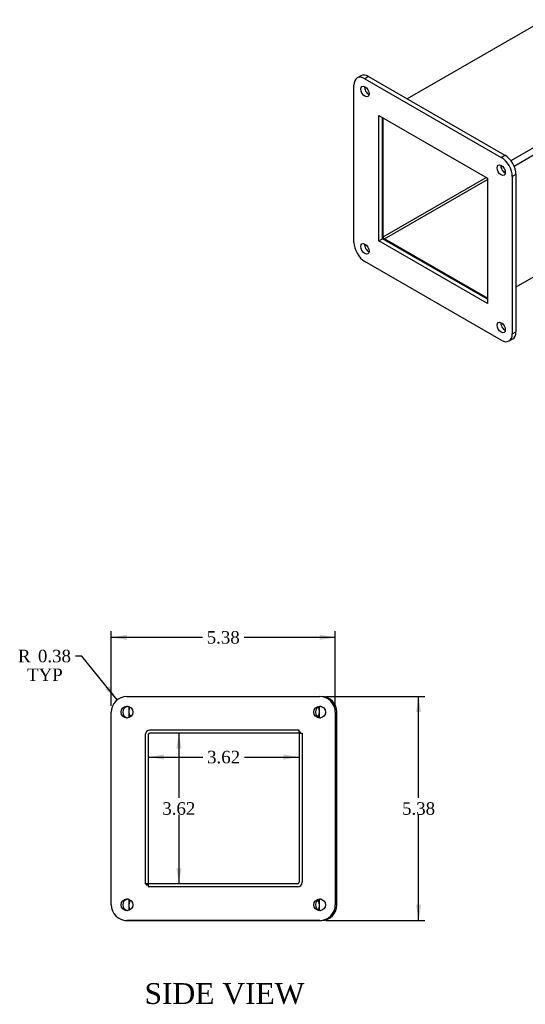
# Model space of a CAD drawing. Header units: inches. Extents: x 1.6 to 64.9, y 2.9 to 43.4.
# Tile 2 of 3: x 36.2 to 48.3, y 15.1 to 38.8. Entities that reach past the tile are written whole.
import ezdxf
from ezdxf.enums import TextEntityAlignment as Align

# ---------------------------------------------------------------- set-up
doc = ezdxf.new("R2010")
doc.units = ezdxf.units.IN
doc.header["$MEASUREMENT"] = 0
for name, color, linetype in [('COM50349', 7, 'CONTINUOUS'), ('COM53023', 7, 'CONTINUOUS'), ('DEFAULT', 7, 'CONTINUOUS'), ('GSK10435', 7, 'CONTINUOUS'), ('GSK11095', 7, 'CONTINUOUS'), ('SCC18001', 7, 'CONTINUOUS')]:
    doc.layers.add(name, color=color, linetype=linetype)
doc.styles.add('SEACAD_TIMES_NEW_ROMAN', font='times.ttf')

# ---------------------------------------------------------------- blocks, each defined once
blk = doc.blocks.new('GDIMGGROUP1')
at = {"layer": 'DEFAULT', "linetype": 'Continuous'}
for points in [[(39.964, 21.275), (40.089, 21.275), (40.026, 21.65)], [(39.964, 18.409), (40.026, 18.034), (40.089, 18.409)]]:
    blk.add_hatch(color=136, dxfattribs=at).paths.add_polyline_path(points)
at = {"layer": 'DEFAULT', "color": 136, "linetype": 'Continuous'}
for p, q in [((40.026, 21.65), (40.026, 20.097)), ((40.026, 19.692), (40.026, 18.034))]:
    blk.add_line(p, q, dxfattribs=at)
at = {"layer": 'DEFAULT', "color": 136, "linetype": 'Continuous', "style": 'SEACAD_TIMES_NEW_ROMAN'}
blk.add_text('3.62', height=0.3, dxfattribs=at).set_placement((39.628, 19.992), align=Align.TOP_LEFT)
blk = doc.blocks.new('GDIMGGROUP2')
at = {"layer": 'DEFAULT', "linetype": 'Continuous'}
for points in [[(39.668, 21.014), (39.668, 21.139), (39.293, 21.076)], [(42.534, 21.014), (42.909, 21.076), (42.534, 21.139)]]:
    blk.add_hatch(color=136, dxfattribs=at).paths.add_polyline_path(points)
at = {"layer": 'DEFAULT', "color": 136, "linetype": 'Continuous'}
for p, q in [((39.293, 21.076), (40.598, 21.076)), ((41.604, 21.076), (42.909, 21.076))]:
    blk.add_line(p, q, dxfattribs=at)
at = {"layer": 'DEFAULT', "color": 136, "linetype": 'Continuous', "style": 'SEACAD_TIMES_NEW_ROMAN'}
blk.add_text('3.62', height=0.3, dxfattribs=at).set_placement((40.703, 21.226), align=Align.TOP_LEFT)
blk = doc.blocks.new('GDIMGGROUP11')
at = {"layer": 'DEFAULT', "linetype": 'Continuous'}
for points in [[(45.842, 22.154), (45.779, 22.529), (45.717, 22.154)], [(45.842, 17.529), (45.717, 17.529), (45.779, 17.154)]]:
    blk.add_hatch(color=136, dxfattribs=at).paths.add_polyline_path(points)
at = {"layer": 'DEFAULT', "color": 136, "linetype": 'Continuous'}
for p, q in [((43.555, 22.529), (45.929, 22.529)), ((45.779, 20.096), (45.779, 22.529)), ((45.779, 17.154), (45.779, 19.691)), ((43.555, 17.154), (45.929, 17.154))]:
    blk.add_line(p, q, dxfattribs=at)
at = {"layer": 'DEFAULT', "color": 136, "linetype": 'Continuous', "style": 'SEACAD_TIMES_NEW_ROMAN'}
blk.add_text('5.38', height=0.3, dxfattribs=at).set_placement((45.381, 19.991), align=Align.TOP_LEFT)
blk = doc.blocks.new('GDIMGGROUP12')
at = {"layer": 'DEFAULT', "linetype": 'Continuous'}
for points in [[(38.78, 24.012), (38.405, 23.949), (38.78, 23.887)], [(43.405, 24.012), (43.405, 23.887), (43.78, 23.949)]]:
    blk.add_hatch(color=136, dxfattribs=at).paths.add_polyline_path(points)
at = {"layer": 'DEFAULT', "color": 136, "linetype": 'Continuous'}
for p, q in [((38.405, 22.304), (38.405, 24.099)), ((40.589, 23.949), (38.405, 23.949)), ((43.78, 23.949), (41.596, 23.949)), ((43.78, 22.304), (43.78, 24.099))]:
    blk.add_line(p, q, dxfattribs=at)
at = {"layer": 'DEFAULT', "color": 136, "linetype": 'Continuous', "style": 'SEACAD_TIMES_NEW_ROMAN'}
blk.add_text('5.38', height=0.3, dxfattribs=at).set_placement((40.694, 24.099), align=Align.TOP_LEFT)
blk = doc.blocks.new('GDIMGGROUP13')
at = {"layer": 'DEFAULT', "linetype": 'Continuous'}
blk.add_hatch(color=136, dxfattribs=at).paths.add_polyline_path([(38.261, 22.699), (38.545, 22.446), (38.358, 22.777)])
at = {"layer": 'DEFAULT', "color": 136, "linetype": 'Continuous'}
for p, q in [((37.695, 23.501), (37.545, 23.501)), ((38.545, 22.446), (37.695, 23.501))]:
    blk.add_line(p, q, dxfattribs=at)
at = {"layer": 'DEFAULT', "color": 136, "linetype": 'Continuous', "style": 'SEACAD_TIMES_NEW_ROMAN'}
for s, p in [('R', (36.165, 23.651)), ('0.38', (36.644, 23.651)), ('TYP', (36.383, 23.201))]:
    blk.add_text(s, height=0.3, dxfattribs=at).set_placement(p, align=Align.TOP_LEFT)

msp = doc.modelspace()

# ---------------------------------------------------------------- linework, layer by layer
at = {"layer": 'COM50349', "color": 7, "linetype": 'Continuous'}
for p, q in [((44.391, 37.428), (44.302, 37.377)), ((44.578, 37.41), (44.49, 37.358)), ((44.49, 37.358), (47.76, 35.47)), ((44.578, 37.41), (47.849, 35.521)), ((44.225, 33.429), (44.225, 37.205)), ((44.822, 36.477), (47.428, 34.972)), ((44.822, 33.468), (44.822, 36.477)), ((44.911, 33.519), (44.911, 36.426)), ((47.76, 35.47), (47.849, 35.521)), ((48.114, 35.062), (48.025, 35.011)), ((48.025, 35.011), (48.025, 31.235)), ((48.114, 35.062), (48.114, 31.286)), ((47.428, 34.972), (47.428, 31.963)), ((44.822, 33.468), (44.911, 33.519)), ((47.428, 31.963), (44.822, 33.468)), ((47.428, 32.066), (44.911, 33.519)), ((47.76, 31.082), (44.49, 32.97)), ((48.025, 31.235), (48.114, 31.286)), ((47.948, 31.063), (48.036, 31.114)), ((38.78, 22.529), (43.405, 22.529)), ((38.405, 17.529), (38.405, 22.154)), ((43.78, 22.154), (43.78, 17.529)), ((42.909, 21.684), (42.935, 21.684)), ((42.935, 21.684), (42.935, 21.65)), ((39.25, 17.999), (39.25, 18.034)), ((39.293, 17.999), (39.25, 17.999)), ((39.264, 18.007), (39.264, 18.007)), ((43.405, 17.154), (38.78, 17.154)), ((38.794, 17.149), (43.419, 17.149))]:
    msp.add_line(p, q, dxfattribs=at)
for centre in [(38.78, 22.154), (43.405, 22.154), (38.78, 17.529), (43.405, 17.529)]:
    msp.add_circle(centre, 0.141, dxfattribs=at)
for centre, radius, start, end in [((38.78, 22.154), 0.375, 90, 180), ((43.405, 22.154), 0.375, 0, 90), ((38.794, 22.149), 0.141, 75.1815, 95.0175), ((43.419, 22.149), 0.141, 75.1809, 95.0175), ((38.78, 17.529), 0.375, 180, 270), ((38.794, 17.524), 0.141, 75.1815, 95.0175), ((43.405, 17.529), 0.375, 270, 0), ((43.419, 17.524), 0.141, 75.1809, 95.0175), ((38.794, 17.524), 0.375, 251.0582, 270), ((43.419, 17.524), 0.375, 270, 282.1449)]:
    msp.add_arc(centre, radius, start, end, dxfattribs=at)
for centre, major_axis, start_param, end_param in [((44.49, 37.052), (0.188, -0.325), 2.356194, 3.926991), ((44.578, 37.103), (0.187, -0.325), 2.356194, 3.141593), ((44.578, 37.103), (0.07, -0.122), 3.821986, 5.602792), ((47.76, 35.164), (0.188, -0.325), 0.785398, 2.356194), ((47.849, 35.215), (-0.188, 0.325), 3.926991, 5.497787), ((47.849, 35.215), (0.07, -0.122), 3.821986, 5.602792), ((44.49, 33.276), (-0.188, 0.325), 0.785398, 2.356194), ((44.578, 33.327), (0.07, -0.122), 3.821986, 5.602792), ((47.849, 31.439), (0.07, -0.122), 3.821986, 5.602792), ((47.76, 31.388), (-0.187, 0.325), 2.356194, 3.926991), ((47.849, 31.439), (-0.187, 0.325), 3.141593, 3.926991)]:
    msp.add_ellipse(centre, major_axis=major_axis, ratio=0.57735, start_param=start_param, end_param=end_param, dxfattribs=at)
for centre in [(44.49, 37.052), (47.76, 35.164), (44.49, 33.276), (47.76, 31.388)]:
    msp.add_ellipse(centre, major_axis=(0.07, -0.122), ratio=0.57735, dxfattribs=at)
at = {"layer": 'COM53023', "color": 7, "linetype": 'Continuous'}
for p, q in [((48.8, 38.776), (45.506, 36.874)), ((51.331, 37.314), (47.994, 35.387)), ((51.421, 37.19), (48.07, 35.255)), ((44.931, 33.56), (44.931, 36.414)), ((47.781, 35.264), (47.752, 35.247)), ((44.931, 33.56), (47.402, 34.987)), ((47.857, 35.132), (47.828, 35.115)), ((44.957, 33.516), (47.428, 34.943)), ((51.421, 34.267), (48.114, 32.357)), ((47.428, 32.089), (44.957, 33.516)), ((39.221, 21.614), (39.221, 18.034)), ((39.293, 21.614), (39.293, 18.034)), ((42.909, 21.722), (39.329, 21.722)), ((42.909, 21.65), (39.329, 21.65)), ((42.909, 21.65), (42.909, 21.722)), ((42.909, 21.65), (42.909, 18.07)), ((42.909, 21.65), (42.981, 21.65)), ((42.981, 21.65), (42.981, 18.07)), ((39.293, 18.034), (39.221, 18.034)), ((42.873, 18.034), (39.293, 18.034)), ((39.293, 18.034), (39.293, 17.962)), ((42.873, 17.962), (39.293, 17.962))]:
    msp.add_line(p, q, dxfattribs=at)
for centre, radius, start, end in [((39.329, 21.614), 0.108, 90, 180), ((39.329, 21.614), 0.036, 90, 180), ((42.873, 18.07), 0.108, 270, 0), ((42.873, 18.07), 0.036, 270, 0)]:
    msp.add_arc(centre, radius, start, end, dxfattribs=at)
msp.add_ellipse((44.957, 33.545), major_axis=(0.018, -0.0312), ratio=0.57735, start_param=3.926991, end_param=5.497787, dxfattribs=at)
at = {"layer": 'GSK10435', "color": 7, "linetype": 'Continuous'}
for p, q in [((43.819, 17.529), (43.819, 22.154)), ((43.405, 17.154), (43.444, 17.154))]:
    msp.add_line(p, q, dxfattribs=at)
for centre, radius, start, end in [((43.444, 22.154), 0.375, 0, 90), ((38.819, 22.154), 0.141, 97.9781, 262.0224), ((43.444, 22.154), 0.141, 97.9781, 262.0224), ((38.819, 17.529), 0.141, 97.9781, 262.0224), ((43.444, 17.529), 0.141, 97.9781, 262.0224), ((43.444, 17.529), 0.375, 270, 0)]:
    msp.add_arc(centre, radius, start, end, dxfattribs=at)
at = {"layer": 'GSK11095', "color": 7, "linetype": 'Continuous'}
for p, q in [((42.935, 21.676), (42.909, 21.676)), ((39.293, 18.007), (39.25, 18.007)), ((39.268, 18.007), (39.25, 18.007)), ((39.268, 18.007), (39.268, 18.034))]:
    msp.add_line(p, q, dxfattribs=at)
at = {"layer": 'SCC18001', "color": 7, "linetype": 'Continuous'}
for p, q in [((38.834, 22.207), (38.834, 22.284)), ((43.389, 22.283), (43.389, 22.207)), ((38.834, 22.132), (38.834, 22.207)), ((38.834, 22.027), (38.834, 22.132)), ((38.834, 22.024), (38.834, 22.027)), ((38.886, 22.062), (38.859, 22.062)), ((43.338, 22.062), (43.364, 22.062)), ((43.389, 22.207), (43.389, 22.132)), ((43.389, 22.132), (43.389, 22.027)), ((43.389, 22.027), (43.389, 22.024)), ((38.834, 17.656), (38.834, 17.658)), ((38.834, 17.551), (38.834, 17.656)), ((38.834, 17.476), (38.834, 17.551)), ((38.886, 17.621), (38.859, 17.621)), ((43.338, 17.621), (43.364, 17.621)), ((43.389, 17.658), (43.389, 17.656)), ((43.389, 17.656), (43.389, 17.551)), ((43.389, 17.551), (43.389, 17.476)), ((38.834, 17.399), (38.834, 17.476)), ((43.389, 17.476), (43.389, 17.399))]:
    msp.add_line(p, q, dxfattribs=at)
for points, knots in [([(38.851, 22.274), (38.851, 22.274), (38.851, 22.274), (38.848, 22.271), (38.846, 22.269), (38.842, 22.263), (38.841, 22.26), (38.839, 22.253), (38.838, 22.25), (38.836, 22.24), (38.835, 22.234), (38.834, 22.221), (38.834, 22.214), (38.834, 22.207)], [0.1076466, 0.1076466, 0.1076466, 0.1076466, 0.125, 0.125, 0.25, 0.25, 0.375, 0.375, 0.5, 0.5, 0.75, 0.75, 1, 1, 1, 1]), ([(43.389, 22.207), (43.389, 22.214), (43.389, 22.221), (43.389, 22.234), (43.388, 22.24), (43.385, 22.254), (43.383, 22.26), (43.378, 22.269), (43.376, 22.271), (43.373, 22.274), (43.373, 22.274), (43.372, 22.275)], [0, 0, 0, 0, 0.25, 0.25, 0.5, 0.5, 0.75, 0.75, 0.875, 0.875, 0.8985195, 0.8985195, 0.8985195, 0.8985195]), ([(38.834, 22.132), (38.834, 22.125), (38.834, 22.118), (38.835, 22.105), (38.836, 22.098), (38.839, 22.085), (38.841, 22.079), (38.846, 22.07), (38.848, 22.068), (38.853, 22.063), (38.856, 22.062), (38.859, 22.062)], [0, 0, 0, 0, 0.25, 0.25, 0.5, 0.5, 0.75, 0.75, 0.875, 0.875, 1, 1, 1, 1]), ([(38.859, 22.062), (38.856, 22.062), (38.853, 22.061), (38.848, 22.059), (38.846, 22.058), (38.841, 22.053), (38.839, 22.05), (38.835, 22.04), (38.834, 22.034), (38.834, 22.027)], [0, 0, 0, 0, 0.125, 0.125, 0.25, 0.25, 0.5, 0.5, 1, 1, 1, 1]), ([(43.364, 22.062), (43.368, 22.062), (43.371, 22.063), (43.376, 22.068), (43.378, 22.07), (43.382, 22.076), (43.383, 22.079), (43.385, 22.086), (43.386, 22.089), (43.388, 22.098), (43.389, 22.105), (43.389, 22.118), (43.389, 22.125), (43.389, 22.132)], [0, 0, 0, 0, 0.125, 0.125, 0.25, 0.25, 0.375, 0.375, 0.5, 0.5, 0.75, 0.75, 1, 1, 1, 1]), ([(43.389, 22.027), (43.389, 22.03), (43.389, 22.034), (43.389, 22.04), (43.388, 22.044), (43.385, 22.05), (43.383, 22.053), (43.378, 22.058), (43.376, 22.059), (43.371, 22.061), (43.368, 22.062), (43.364, 22.062)], [0, 0, 0, 0, 0.25, 0.25, 0.5, 0.5, 0.75, 0.75, 0.875, 0.875, 1, 1, 1, 1]), ([(38.834, 17.656), (38.834, 17.652), (38.834, 17.649), (38.835, 17.643), (38.836, 17.639), (38.839, 17.633), (38.841, 17.629), (38.846, 17.625), (38.848, 17.624), (38.853, 17.622), (38.856, 17.621), (38.859, 17.621)], [0, 0, 0, 0, 0.25, 0.25, 0.5, 0.5, 0.75, 0.75, 0.875, 0.875, 1, 1, 1, 1]), ([(38.859, 17.621), (38.856, 17.621), (38.853, 17.62), (38.848, 17.615), (38.846, 17.613), (38.842, 17.607), (38.841, 17.604), (38.839, 17.597), (38.838, 17.594), (38.836, 17.584), (38.835, 17.578), (38.834, 17.565), (38.834, 17.558), (38.834, 17.551)], [0, 0, 0, 0, 0.125, 0.125, 0.25, 0.25, 0.375, 0.375, 0.5, 0.5, 0.75, 0.75, 1, 1, 1, 1]), ([(43.364, 17.621), (43.368, 17.621), (43.371, 17.622), (43.376, 17.624), (43.378, 17.625), (43.383, 17.63), (43.385, 17.633), (43.389, 17.642), (43.389, 17.649), (43.389, 17.656)], [0, 0, 0, 0, 0.125, 0.125, 0.25, 0.25, 0.5, 0.5, 1, 1, 1, 1]), ([(43.389, 17.551), (43.389, 17.558), (43.389, 17.565), (43.389, 17.578), (43.388, 17.584), (43.385, 17.598), (43.383, 17.604), (43.378, 17.613), (43.376, 17.615), (43.371, 17.62), (43.368, 17.621), (43.364, 17.621)], [0, 0, 0, 0, 0.25, 0.25, 0.5, 0.5, 0.75, 0.75, 0.875, 0.875, 1, 1, 1, 1]), ([(38.834, 17.476), (38.834, 17.469), (38.834, 17.462), (38.835, 17.449), (38.836, 17.442), (38.839, 17.429), (38.841, 17.423), (38.846, 17.414), (38.848, 17.412), (38.851, 17.409), (38.851, 17.409), (38.852, 17.408)], [0, 0, 0, 0, 0.25, 0.25, 0.5, 0.5, 0.75, 0.75, 0.875, 0.875, 0.8985209, 0.8985209, 0.8985209, 0.8985209]), ([(43.373, 17.409), (43.373, 17.409), (43.373, 17.409), (43.376, 17.412), (43.378, 17.414), (43.382, 17.42), (43.383, 17.423), (43.385, 17.43), (43.386, 17.433), (43.388, 17.442), (43.389, 17.449), (43.389, 17.462), (43.389, 17.469), (43.389, 17.476)], [0.1076452, 0.1076452, 0.1076452, 0.1076452, 0.125, 0.125, 0.25, 0.25, 0.375, 0.375, 0.5, 0.5, 0.75, 0.75, 1, 1, 1, 1])]:
    msp.add_open_spline(points, degree=3, knots=knots, dxfattribs=at)

# ---------------------------------------------------------------- block references
at = {"layer": 'DEFAULT'}
for name in ['GDIMGGROUP12', 'GDIMGGROUP13', 'GDIMGGROUP11', 'GDIMGGROUP1', 'GDIMGGROUP2']:
    msp.add_blockref(name, (0, 0), dxfattribs=at)

# ---------------------------------------------------------------- texts
at = {"layer": 'DEFAULT', "color": 136, "linetype": 'Continuous', "style": 'SEACAD_TIMES_NEW_ROMAN'}
msp.add_text('SIDE VIEW', height=0.5, dxfattribs=at).set_placement((39.202, 15.65), align=Align.TOP_LEFT)

doc.saveas('drawing.dxf')
